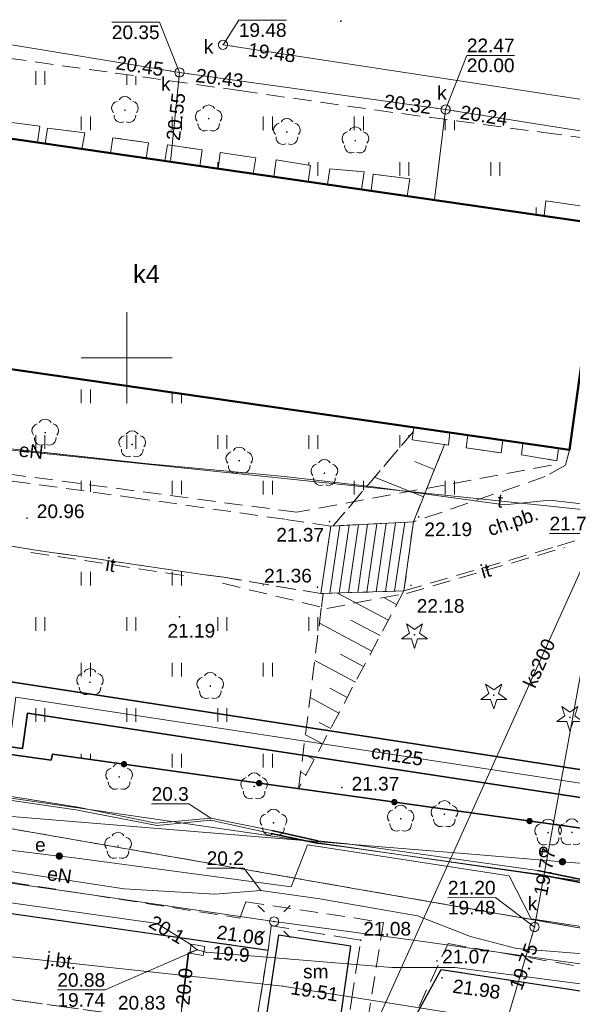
# Model space of a CAD drawing. Extents: x 7395144 to 7395446, y 6007497 to 6007827.
# Tile 14 of 62: x 7395344 to 7395374, y 6007564 to 6007619. Entities that reach past the tile are written whole.
import ezdxf
from ezdxf.enums import TextEntityAlignment as Align

# ---------------------------------------------------------------- set-up
doc = ezdxf.new("R2010")
doc.units = 0
doc.header["$PDSIZE"] = 0.75
for name, pattern in [('PRZER1-1', [2, 1, -1]), ('PRZER2-1', [3, 2, -1]), ('PRZER3-1', [4, 3, -1])]:
    doc.linetypes.add(name, pattern=pattern)
doc.layers.get('0').update_dxf_attribs({"linetype": 'CONTINUOUS', "lineweight": 13})
for name, color, linetype, lineweight in [('GESBZO', 7, 'CONTINUOUS', 50), ('GESBZO_O', 7, 'CONTINUOUS', 50), ('GESDZI', 7, 'CONTINUOUS', 18), ('GSLKOG', 7, 'CONTINUOUS', 35), ('GSLKRW', 7, 'CONTINUOUS', 25), ('GSLTZI', 7, 'PRZER2-1', 18), ('GSLTZI_O', 7, 'PRZER2-1', 18), ('GSPWPS', 7, 'CONTINUOUS', 13), ('GSPWPS_O', 7, 'CONTINUOUS', 13), ('GSSIIN', 7, 'CONTINUOUS', 18), ('GSSISM', 7, 'CONTINUOUS', 25), ('GSSISM_O', 7, 'CONTINUOUS', 25), ('GSSKOA', 7, 'PRZER3-1', 18), ('GSSKOA_O', 7, 'PRZER3-1', 18), ('GSSKOD', 7, 'PRZER2-1', 18), ('GSSKOD_O', 7, 'PRZER2-1', 18), ('GSSOTW', 7, 'PRZER3-1', 18), ('GSSSCK', 7, 'CONTINUOUS', 18), ('GSSUTR', 7, 'PRZER2-1', 18), ('GSSZSN', 7, 'PRZER2-1', 18), ('GULLOB', 7, 'CONTINUOUS', 35), ('GUPELA', 7, 'CONTINUOUS', 18), ('GUPIKP', 7, 'CONTINUOUS', 18), ('GUPPRZ', 7, 'CONTINUOUS', 18), ('GUPPRZ_O', 7, 'CONTINUOUS', 18)]:
    doc.layers.add(name, color=color, linetype=linetype, lineweight=lineweight)
for name, color, linetype, lineweight, true_color in [('GESUZY', 7, 'PRZER1-1', 18, 0x008000), ('GSPRDI', 7, 'CONTINUOUS', 18, 0x008000), ('GSPRDL', 7, 'CONTINUOUS', 18, 0x008000), ('GULCPR', 7, 'CONTINUOUS', 18, 0xd200d2), ('GULCPR_O', 7, 'CONTINUOUS', 18, 0xd200d2), ('GULEPR', 1, 'CONTINUOUS', 18, 0xff0000), ('GULEPR_O', 1, 'CONTINUOUS', 18, 0xff0000), ('GULGPR', 7, 'CONTINUOUS', 18, 0xbfbf00), ('GULKPR', 7, 'CONTINUOUS', 18, 0x803300), ('GULKPR_O', 7, 'CONTINUOUS', 18, 0x803300), ('GULTPR', 7, 'CONTINUOUS', 18, 0xff9100), ('GULTPR_O', 7, 'CONTINUOUS', 18, 0xff9100), ('GUPEUT', 1, 'CONTINUOUS', 18, 0xff0000), ('GUPEUT_O', 1, 'CONTINUOUS', 18, 0xff0000), ('GUPKSD', 7, 'CONTINUOUS', 18, 0x803300), ('GUPKSD_O', 7, 'CONTINUOUS', 18, 0x803300)]:
    doc.layers.add(name, color=color, linetype=linetype, lineweight=lineweight, true_color=true_color)
doc.styles.add('GEO-INFO', font='arial.ttf')
pattern_1 = [(90, (7390000, 6000000), (-2.5, 2.5), [0.75, -4.25]), (90, (7390000.5, 6000000), (-2.5, 2.5), [0.75, -4.25])]

# ---------------------------------------------------------------- blocks, each defined once
blk = doc.blocks.new('KOLO')
blk.add_hatch(color=0).paths.add_polyline_path([(-0.5, 0), (-0.482963, -0.12941), (-0.433013, -0.25), (-0.353553, -0.353553), (-0.25, -0.433013), (-0.12941, -0.482963), (0, -0.5), (0.12941, -0.482963), (0.25, -0.433013), (0.353553, -0.353553), (0.433013, -0.25), (0.482963, -0.12941), (0.5, 0), (0.482963, 0.12941), (0.433013, 0.25), (0.353553, 0.353553), (0.25, 0.433013), (0.12941, 0.482963), (0, 0.5), (-0.12941, 0.482963), (-0.25, 0.433013), (-0.353553, 0.353553), (-0.433013, 0.25), (-0.482963, 0.12941)])
blk = doc.blocks.new('SPDLP')
blk.add_hatch(color=0).paths.add_polyline_path([(0, -0.09), (0.027812, -0.085595), (0.052901, -0.072812), (0.072812, -0.052901), (0.085595, -0.027812), (0.09, 0), (0.085595, 0.027812), (0.072812, 0.052901), (0.052901, 0.072812), (0.027812, 0.085595), (0, 0.09), (-0.027812, 0.085595), (-0.052901, 0.072812), (-0.072812, 0.052901), (-0.085595, 0.027812), (-0.09, 0), (-0.085595, -0.027812), (-0.072812, -0.052901), (-0.052901, -0.072812), (-0.027812, -0.085595)])
at = {"color": 0}
for points in [[(-0.648554, 1.126667), (-0.481106, 1.325358), (-0.255912, 1.454989), (0, 1.5), (0.255912, 1.454989), (0.481106, 1.325358), (0.648554, 1.126667)], [(-1.271938, -0.268652), (-1.40916, -0.048001), (-1.462858, 0.20623), (-1.426585, 0.463525), (-1.304695, 0.693003), (-1.11182, 0.867117), (-0.871109, 0.964971)], [(0.871109, 0.964971), (1.11182, 0.867117), (1.304695, 0.693003), (1.426585, 0.463525), (1.462858, 0.20623), (1.40916, -0.048001), (1.271938, -0.268652)], [(-0.137547, -1.292703), (-0.389802, -1.355024), (-0.648184, -1.327532), (-0.881678, -1.213525), (-1.062258, -1.026689), (-1.168249, -0.78945), (-1.186929, -0.530282)], [(1.186929, -0.530282), (1.168249, -0.78945), (1.062258, -1.026689), (0.881678, -1.213525), (0.648184, -1.327532), (0.389802, -1.355024), (0.137547, -1.292703)]]:
    blk.add_lwpolyline(points, dxfattribs=at)
blk = doc.blocks.new('SPDIP')
blk.add_hatch(color=0).paths.add_polyline_path([(0, -0.09), (0.027812, -0.085595), (0.052901, -0.072812), (0.072812, -0.052901), (0.085595, -0.027812), (0.09, 0), (0.085595, 0.027812), (0.072812, 0.052901), (0.052901, 0.072812), (0.027812, 0.085595), (0, 0.09), (-0.027812, 0.085595), (-0.052901, 0.072812), (-0.072812, 0.052901), (-0.085595, 0.027812), (-0.09, 0), (-0.085595, -0.027812), (-0.072812, -0.052901), (-0.052901, -0.072812), (-0.027812, -0.085595)])
at = {"color": 0}
blk.add_lwpolyline([(0.544942, 0.177062), (1.426676, -0.463555), (0.336792, -0.463555), (0, -1.500096), (-0.336792, -0.463555), (-1.426676, -0.463555), (-0.544942, 0.177062), (-0.881734, 1.213603), (0, 0.572986), (0.881734, 1.213603)], close=True, dxfattribs=at)
blk = doc.blocks.new('SUEO')
blk.add_hatch(color=0).paths.add_polyline_path([(-0.002174, 0.089974), (0.023762, 0.086807), (0.042561, 0.0793), (0.060131, 0.066965), (0.076266, 0.047786), (0.086234, 0.025762), (0.089972, 0.002226), (0.088646, -0.015553), (0.081114, -0.038994), (0.066834, -0.060276), (0.049699, -0.075033), (0.027576, -0.085671), (0.004027, -0.08991), (-0.019639, -0.087831), (-0.040932, -0.080154), (-0.059082, -0.067892), (-0.073734, -0.051607), (-0.08374, -0.032979), (-0.089221, -0.011817), (-0.089063, 0.012951), (-0.082571, 0.035806), (-0.069528, 0.057148), (-0.048957, 0.075519), (-0.026898, 0.085887)])
at = {"color": 0}
for points in [[(-1.767767, 1.767767), (-1.06066, 1.06066)], [(1.767767, 1.767767), (1.06066, 1.06066)], [(-1.767767, -1.767767), (-1.06066, -1.06066)], [(1.767767, -1.767767), (1.06066, -1.06066)]]:
    blk.add_lwpolyline(points, dxfattribs=at)
blk = doc.blocks.new('POINT')
at = {"color": 0}
blk.add_point((0, 0), dxfattribs=at)
blk = doc.blocks.new('OKRAG_PELNY')
at = {"color": 0}
blk.add_lwpolyline([(0, 0.5), (0.12941, 0.482963), (0.25, 0.433013), (0.353553, 0.353553), (0.433013, 0.25), (0.482963, 0.12941), (0.5, 0), (0.482963, -0.12941), (0.433013, -0.25), (0.353553, -0.353553), (0.25, -0.433013), (0.12941, -0.482963), (0, -0.5), (-0.12941, -0.482963), (-0.25, -0.433013), (-0.353553, -0.353553), (-0.433013, -0.25), (-0.482963, -0.12941), (-0.5, 0), (-0.482963, 0.12941), (-0.433013, 0.25), (-0.353553, 0.353553), (-0.25, 0.433013), (-0.12941, 0.482963)], close=True, dxfattribs=at)
blk = doc.blocks.new('PROSTOKAT1_5-1_PELNY')
at = {"color": 0}
blk.add_lwpolyline([(0.75, -0.5), (-0.75, -0.5), (-0.75, 0.5), (0.75, 0.5)], close=True, dxfattribs=at)

msp = doc.modelspace()

# ---------------------------------------------------------------- hatches: boundary and pattern name
at = {"layer": 'GSSUTR', "linetype": 'Continuous', "lineweight": 18}
h = msp.add_hatch(dxfattribs=at)
h.set_pattern_fill('PTTU04', scale=0.5, style=0)
h.set_pattern_definition(pattern_1)
h.paths.add_polyline_path([(7395372.905, 6007612.377), (7395363.635, 6007613.613), (7395356.188, 6007614.68), (7395349.371, 6007615.638), (7395339.019, 6007617.082), (7395334.721, 6007614.12), (7395336.48, 6007613.95), (7395336.35, 6007613.087), (7395338.105, 6007612.834), (7395338.41, 6007612.79), (7395338.54, 6007613.62), (7395340.51, 6007613.32), (7395340.379, 6007612.505), (7395340.91, 6007612.428), (7395341.03, 6007613.32), (7395342.85, 6007612.96), (7395342.739, 6007612.164), (7395343.279, 6007612.086), (7395343.4, 6007612.96), (7395345.23, 6007612.72), (7395345.089, 6007611.824), (7395345.51, 6007611.763), (7395345.65, 6007612.61), (7395347.69, 6007612.36), (7395347.54, 6007611.47), (7395349.101, 6007611.244), (7395349.23, 6007612.09), (7395351.19, 6007611.81), (7395351.06, 6007610.961), (7395352.09, 6007610.812), (7395352.23, 6007611.7), (7395354.14, 6007611.42), (7395354.02, 6007610.533), (7395354.815, 6007610.418), (7395355.02, 6007610.389), (7395355.13, 6007611.27), (7395357.09, 6007610.98), (7395356.94, 6007610.111), (7395358.079, 6007609.946), (7395358.21, 6007610.87), (7395360.09, 6007610.57), (7395359.97, 6007609.673), (7395361.02, 6007609.521), (7395361.16, 6007610.38), (7395363.04, 6007610.21), (7395362.89, 6007609.251), (7395363.43, 6007609.173), (7395363.54, 6007610.08), (7395365.55, 6007609.84), (7395365.41, 6007608.887), (7395371.171, 6007608.054), (7395372.94, 6007607.798), (7395373.03, 6007608.63), (7395375.02, 6007608.33), (7395374.92, 6007607.512), (7395376.04, 6007607.35), (7395378.01, 6007607.1), (7395378.646, 6007611.601)], flags=0)
h = msp.add_hatch(dxfattribs=at)
h.set_pattern_fill('PTTU04', scale=0.5, style=0)
h.set_pattern_definition(pattern_1)
h.paths.add_polyline_path([(7395326.12, 6007601.91), (7395325.69, 6007598.96), (7395325.91, 6007598.928), (7395325.5, 6007595.73), (7395338.256, 6007593.981), (7395350.63, 6007592.28), (7395358.684, 6007591.132), (7395361.21, 6007590.76), (7395361.335, 6007590.766), (7395365.742, 6007595.938), (7395365.77, 6007596.178)], flags=0)
h = msp.add_hatch(dxfattribs=at)
h.set_pattern_fill('PTTU04', scale=0.5, style=0)
h.set_pattern_definition(pattern_1)
h.paths.add_polyline_path([(7395373.73, 6007595.027), (7395373.63, 6007594.35), (7395371.68, 6007594.67), (7395371.759, 6007595.312), (7395370.67, 6007595.469), (7395370.58, 6007594.78), (7395368.65, 6007595.05), (7395368.74, 6007595.748), (7395367.75, 6007595.891), (7395367.68, 6007595.21), (7395367.455, 6007595.243), (7395365.75, 6007590.99), (7395372.996, 6007593.477), (7395374.097, 6007594.108), (7395374.33, 6007594.94)], flags=0)
h = msp.add_hatch(dxfattribs=at)
h.set_pattern_fill('PTTU04', scale=0.5, style=0)
h.set_pattern_definition(pattern_1)
h.paths.add_polyline_path([(7395360.67, 6007587.05), (7395355.34, 6007587.946), (7395354.153, 6007588.108), (7395344.762, 6007589.478), (7395343.098, 6007589.741), (7395334.2, 6007591.12), (7395333.31, 6007583.09), (7395327.52, 6007583.83), (7395328.63, 6007591.61), (7395325.165, 6007592.048), (7395323.911, 6007581.427), (7395338.216, 6007579.437), (7395338.141, 6007578.984), (7395345.842, 6007577.903), (7395345.911, 6007578.231), (7395359.444, 6007576.335), (7395360.694, 6007586.311), (7395360.787, 6007587.054)], flags=0)

# ---------------------------------------------------------------- linework, layer by layer
at = {"color": 7, "linetype": 'Continuous', "lineweight": 13, "elevation": 100, "flags": 128}
for points in [[(7395350, 6007597.5), (7395350, 6007602.5)], [(7395347.5, 6007600), (7395352.5, 6007600)]]:
    msp.add_lwpolyline(points, dxfattribs=at)
at = {"layer": 'GESBZO', "color": 7, "linetype": 'Continuous', "lineweight": 50, "elevation": 10.18}
msp.add_lwpolyline([(7395328.03, 6007614.29), (7395376.04, 6007607.35), (7395374.33, 6007594.94), (7395326.12, 6007601.91)], close=True, dxfattribs=at)
at = {"layer": 'GESDZI', "color": 7, "linetype": 'Continuous', "lineweight": 18, "elevation": 10.22}
msp.add_lwpolyline([(7395208.88, 6007732.82), (7395228.84, 6007751.29), (7395254.04, 6007769.81), (7395303.63, 6007764.04), (7395313.94, 6007762.83), (7395315.59, 6007761.16), (7395354.5, 6007757.04), (7395348.25, 6007694.55), (7395349.93, 6007694.27), (7395348.19, 6007686.54), (7395384.8, 6007680.52), (7395392.56, 6007656.98), (7395381.64, 6007573.08), (7395380.93, 6007567.64), (7395298.02, 6007582.09), (7395291.04, 6007582.64), (7395274.2, 6007590.33), (7395241.23, 6007663.62), (7395237.48, 6007672.95)], close=True, dxfattribs=at)
msp.add_lwpolyline([(7395241.23, 6007663.62), (7395274.2, 6007590.33), (7395291.04, 6007582.64), (7395289.97, 6007573.49), (7395296.34, 6007571.8), (7395298.02, 6007582.09), (7395380.93, 6007567.64), (7395381.64, 6007573.08)], dxfattribs=at)
at = {"layer": 'GESUZY', "color": 96, "linetype": 'PRZER1-1', "lineweight": 18, "ltscale": 0.5, "true_color": 0x008000, "elevation": 10.08}
msp.add_lwpolyline([(7395208.88, 6007732.82), (7395228.84, 6007751.29), (7395254.04, 6007769.81), (7395303.63, 6007764.04), (7395313.94, 6007762.83), (7395315.59, 6007761.16), (7395354.5, 6007757.04), (7395348.25, 6007694.55), (7395349.93, 6007694.27), (7395348.19, 6007686.54), (7395384.8, 6007680.52), (7395392.56, 6007656.98), (7395381.64, 6007573.08), (7395380.93, 6007567.64), (7395298.02, 6007582.09), (7395291.04, 6007582.64), (7395274.2, 6007590.33), (7395241.23, 6007663.62), (7395237.48, 6007672.95)], close=True, dxfattribs=at)
msp.add_lwpolyline([(7395241.23, 6007663.62), (7395274.2, 6007590.33), (7395291.04, 6007582.64), (7395289.97, 6007573.49), (7395296.34, 6007571.8), (7395298.02, 6007582.09), (7395380.93, 6007567.64), (7395381.64, 6007573.08), (7395398.1, 6007570.68), (7395395.28, 6007558.12), (7395422.21, 6007554.23), (7395424.71, 6007558.34), (7395431.27, 6007557.43), (7395436.76, 6007556.67), (7395440.162, 6007556.204)], dxfattribs=at)
at = {"layer": 'GSLKOG', "color": 7, "linetype": 'Continuous', "lineweight": 35, "elevation": 10.18}
msp.add_lwpolyline([(7395399.14, 6007641.01), (7395407.639, 6007620.84), (7395406.176, 6007614.949), (7395404.139, 6007602.593), (7395401.82, 6007588.619), (7395400.315, 6007579.317), (7395398.858, 6007570.822), (7395391.58, 6007571.899), (7395393.159, 6007580.598), (7395386.51, 6007581.59), (7395385.013, 6007572.784), (7395371.918, 6007574.588), (7395345.911, 6007578.231), (7395345.842, 6007577.903), (7395338.141, 6007578.984), (7395338.216, 6007579.437)], dxfattribs=at)
at = {"layer": 'GSLKRW', "color": 7, "linetype": 'Continuous', "lineweight": 25, "elevation": 10.18}
for points in [[(7395296.76, 6007577), (7395313.09, 6007574.79), (7395319.04, 6007573.61), (7395335.05, 6007570.71), (7395357.76, 6007567.47)], [(7395357.02, 6007562.9), (7395361.97, 6007562.23), (7395364.795, 6007561.904), (7395367.267, 6007566.406), (7395384.222, 6007563.803)]]:
    msp.add_lwpolyline(points, dxfattribs=at)
at = {"layer": 'GSLTZI', "color": 7, "linetype": 'PRZER2-1', "lineweight": 18, "ltscale": 0.5, "elevation": 10.1}
for points in [[(7395373.34, 6007594.1), (7395359.33, 6007591.52), (7395326.7, 6007595.84)], [(7395355.263, 6007587.617), (7395360.99, 6007586.24), (7395365.369, 6007587.06), (7395374.06, 6007589.58)], [(7395344.72, 6007589.31), (7395353.5, 6007587.99)], [(7395323.485, 6007579.027), (7395322.88, 6007574.43), (7395356.21, 6007569.23), (7395356.54, 6007570.13), (7395364.1, 6007568.99), (7395363.23, 6007563.56)], [(7395365.43, 6007563.01), (7395367.65, 6007567.83), (7395383.37, 6007565.09), (7395384.65, 6007572.36)]]:
    msp.add_lwpolyline(points, dxfattribs=at)
at = {"layer": 'GSSIIN', "color": 7, "linetype": 'Continuous', "lineweight": 18, "elevation": 10.18}
for points in [[(7395343.279, 6007612.086), (7395343.4, 6007612.96), (7395345.23, 6007612.72), (7395345.089, 6007611.824)], [(7395345.51, 6007611.763), (7395345.65, 6007612.61), (7395347.69, 6007612.36), (7395347.54, 6007611.47)], [(7395349.101, 6007611.244), (7395349.23, 6007612.09), (7395351.19, 6007611.81), (7395351.06, 6007610.961)], [(7395352.09, 6007610.812), (7395352.23, 6007611.7), (7395354.14, 6007611.42), (7395354.02, 6007610.533)], [(7395355.02, 6007610.389), (7395355.13, 6007611.27), (7395357.09, 6007610.98), (7395356.94, 6007610.111)], [(7395358.079, 6007609.946), (7395358.21, 6007610.87), (7395360.09, 6007610.57), (7395359.97, 6007609.673)], [(7395361.02, 6007609.521), (7395361.16, 6007610.38), (7395363.04, 6007610.21), (7395362.89, 6007609.251)], [(7395363.43, 6007609.173), (7395363.54, 6007610.08), (7395365.55, 6007609.84), (7395365.41, 6007608.887)], [(7395372.94, 6007607.798), (7395373.03, 6007608.63), (7395375.02, 6007608.33), (7395374.92, 6007607.512)], [(7395365.69, 6007595.5), (7395365.77, 6007596.178), (7395367.75, 6007595.891), (7395367.68, 6007595.21)], [(7395368.74, 6007595.748), (7395370.67, 6007595.469), (7395370.58, 6007594.78), (7395368.65, 6007595.05)], [(7395371.759, 6007595.312), (7395373.73, 6007595.027), (7395373.63, 6007594.35), (7395371.68, 6007594.67)]]:
    msp.add_lwpolyline(points, close=True, dxfattribs=at)
at = {"layer": 'GSSISM', "color": 7, "linetype": 'Continuous', "lineweight": 25, "elevation": 10.18}
msp.add_lwpolyline([(7395357.69, 6007564.05), (7395361.71, 6007563.45), (7395362.31, 6007567.68), (7395358.34, 6007568.29)], close=True, dxfattribs=at)
at = {"layer": 'GSSKOA', "color": 7, "linetype": 'PRZER3-1', "lineweight": 18, "ltscale": 0.5, "elevation": 10.18}
msp.add_lwpolyline([(7395335.96, 6007565.83), (7395357.02, 6007562.9), (7395357.76, 6007567.47), (7395335.05, 6007570.71)], close=True, dxfattribs=at)
msp.add_lwpolyline([(7395384.222, 6007563.803), (7395367.267, 6007566.406), (7395364.795, 6007561.904), (7395361.97, 6007562.23), (7395357.02, 6007562.9), (7395335.96, 6007565.83), (7395311.39, 6007569.29)], dxfattribs=at)
at = {"layer": 'GSSKOD', "color": 7, "linetype": 'PRZER2-1', "lineweight": 18, "ltscale": 0.5, "elevation": 10.18}
msp.add_lwpolyline([(7395330.169, 6007629.08), (7395328.351, 6007616.51), (7395330.15, 6007616.24), (7395331.78, 6007615.99), (7395331.47, 6007613.95), (7395329.84, 6007614.2), (7395328.056, 6007614.471), (7395328.03, 6007614.29), (7395334.369, 6007613.374), (7395334.51, 6007614.14), (7395334.721, 6007614.12), (7395339.019, 6007617.082), (7395349.371, 6007615.638), (7395356.188, 6007614.68), (7395363.635, 6007613.613), (7395372.905, 6007612.377), (7395378.646, 6007611.601), (7395378.995, 6007614.074), (7395380.035, 6007614.505), (7395381.109, 6007615.111), (7395382.375, 6007616.226), (7395385.493, 6007619.828)], dxfattribs=at)
for points in [[(7395375.283, 6007601.86), (7395374.33, 6007594.94), (7395374.097, 6007594.108), (7395372.996, 6007593.477), (7395365.75, 6007590.99), (7395365.23, 6007587.2), (7395373.663, 6007589.654), (7395378.213, 6007591.1), (7395381.617, 6007594.461), (7395384.512, 6007597.314), (7395387.532, 6007600.234), (7395377.317, 6007601.587)], [(7395325.165, 6007592.048), (7395328.63, 6007591.61), (7395328.64, 6007591.75), (7395334.2, 6007591.12), (7395343.098, 6007589.741), (7395344.762, 6007589.478), (7395354.153, 6007588.108), (7395355.34, 6007587.946), (7395360.67, 6007587.05), (7395361.21, 6007590.76), (7395358.684, 6007591.132), (7395350.63, 6007592.28), (7395338.256, 6007593.981), (7395325.5, 6007595.73)]]:
    msp.add_lwpolyline(points, close=True, dxfattribs=at)
at = {"layer": 'GSSOTW', "color": 7, "linetype": 'PRZER3-1', "lineweight": 18, "ltscale": 0.5, "elevation": 10.18}
msp.add_lwpolyline([(7395357.02, 6007562.9), (7395361.97, 6007562.23), (7395362.85, 6007568.01), (7395357.93, 6007568.81), (7395357.76, 6007567.47)], close=True, dxfattribs=at)
at = {"layer": 'GSSSCK', "color": 7, "linetype": 'Continuous', "lineweight": 18, "elevation": 10.18}
msp.add_lwpolyline([(7395361.21, 6007590.76), (7395365.75, 6007590.99), (7395365.23, 6007587.2), (7395360.67, 6007587.05)], close=True, dxfattribs=at)
at = {"layer": 'GSSSCK', "color": 7, "linetype": 'Continuous', "lineweight": 18, "elevation": 10.18, "flags": 128}
for points in [[(7395365.27, 6007590.966), (7395364.719, 6007587.183)], [(7395361.706, 6007590.785), (7395361.165, 6007587.066)], [(7395362.215, 6007590.811), (7395361.673, 6007587.083)], [(7395362.724, 6007590.837), (7395362.181, 6007587.1)], [(7395363.233, 6007590.863), (7395362.688, 6007587.116)], [(7395363.742, 6007590.888), (7395363.196, 6007587.133)], [(7395364.252, 6007590.914), (7395363.704, 6007587.15)], [(7395364.761, 6007590.94), (7395364.211, 6007587.166)]]:
    msp.add_lwpolyline(points, dxfattribs=at)
at = {"layer": 'GSSUTR', "color": 7, "linetype": 'PRZER2-1', "lineweight": 18, "ltscale": 0.5, "elevation": 10.1}
for points in [[(7395339.019, 6007617.082), (7395349.371, 6007615.638), (7395356.188, 6007614.68), (7395363.635, 6007613.613), (7395372.905, 6007612.377), (7395378.646, 6007611.601)], [(7395375.02, 6007608.33), (7395373.03, 6007608.63), (7395372.94, 6007607.798), (7395371.171, 6007608.054), (7395365.41, 6007608.887), (7395365.55, 6007609.84), (7395363.54, 6007610.08), (7395363.43, 6007609.173), (7395362.89, 6007609.251), (7395363.04, 6007610.21), (7395361.16, 6007610.38), (7395361.02, 6007609.521), (7395359.97, 6007609.673), (7395360.09, 6007610.57), (7395358.21, 6007610.87), (7395358.079, 6007609.946), (7395356.94, 6007610.111), (7395357.09, 6007610.98), (7395355.13, 6007611.27), (7395355.02, 6007610.389), (7395354.815, 6007610.418), (7395354.02, 6007610.533), (7395354.14, 6007611.42), (7395352.23, 6007611.7), (7395352.09, 6007610.812), (7395351.06, 6007610.961), (7395351.19, 6007611.81), (7395349.23, 6007612.09), (7395349.101, 6007611.244), (7395347.54, 6007611.47), (7395347.69, 6007612.36), (7395345.65, 6007612.61), (7395345.51, 6007611.763), (7395345.089, 6007611.824), (7395345.23, 6007612.72), (7395343.4, 6007612.96)]]:
    msp.add_lwpolyline(points, dxfattribs=at)
for points in [[(7395326.12, 6007601.91), (7395365.77, 6007596.178), (7395365.742, 6007595.938), (7395361.335, 6007590.766), (7395361.21, 6007590.76), (7395358.684, 6007591.132), (7395350.63, 6007592.28), (7395338.256, 6007593.981), (7395325.5, 6007595.73), (7395325.91, 6007598.928), (7395325.69, 6007598.96)], [(7395371.759, 6007595.312), (7395371.68, 6007594.67), (7395373.63, 6007594.35), (7395373.73, 6007595.027), (7395374.33, 6007594.94), (7395374.097, 6007594.108), (7395372.996, 6007593.477), (7395365.75, 6007590.99), (7395367.455, 6007595.243), (7395367.68, 6007595.21), (7395367.75, 6007595.891), (7395368.74, 6007595.748), (7395368.65, 6007595.05), (7395370.58, 6007594.78), (7395370.67, 6007595.469)], [(7395325.165, 6007592.048), (7395323.911, 6007581.427), (7395338.216, 6007579.437), (7395338.141, 6007578.984), (7395345.842, 6007577.903), (7395345.911, 6007578.231), (7395359.444, 6007576.335), (7395360.694, 6007586.311), (7395360.787, 6007587.054), (7395360.67, 6007587.05), (7395355.34, 6007587.946), (7395354.153, 6007588.108), (7395344.762, 6007589.478), (7395343.098, 6007589.741), (7395334.2, 6007591.12), (7395333.31, 6007583.09), (7395327.52, 6007583.83), (7395328.63, 6007591.61)]]:
    msp.add_lwpolyline(points, close=True, dxfattribs=at)
at = {"layer": 'GSSZSN', "color": 7, "linetype": 'PRZER2-1', "lineweight": 18, "ltscale": 0.5, "elevation": 10.06}
for points in [[(7395361.335, 6007590.766), (7395365.742, 6007595.938), (7395365.69, 6007595.5), (7395367.455, 6007595.243)], [(7395367.455, 6007595.243), (7395365.75, 6007590.99)], [(7395365.75, 6007590.99), (7395361.335, 6007590.766)], [(7395359.444, 6007576.335), (7395360.694, 6007586.311), (7395360.787, 6007587.054), (7395365.23, 6007587.2)], [(7395365.23, 6007587.2), (7395359.444, 6007576.335)]]:
    msp.add_lwpolyline(points, dxfattribs=at)
at = {"layer": 'GSSZSN', "color": 7, "linetype": 'Continuous', "lineweight": 18, "elevation": 10.06, "flags": 128}
for points in [[(7395366.902, 6007593.864), (7395365.811, 6007594.302)], [(7395363.617, 6007593.445), (7395366.303, 6007592.369)], [(7395361.583, 6007587.08), (7395364.374, 6007585.594)], [(7395364.827, 6007586.444), (7395364.17, 6007586.794)], [(7395363.922, 6007584.743), (7395362.317, 6007585.598)], [(7395360.583, 6007585.43), (7395363.469, 6007583.893)], [(7395360.327, 6007583.384), (7395362.563, 6007582.193)], [(7395363.016, 6007583.043), (7395361.736, 6007583.725)], [(7395362.11, 6007581.343), (7395361.155, 6007581.852)], [(7395360.07, 6007581.338), (7395361.658, 6007580.492)], [(7395361.205, 6007579.642), (7395360.574, 6007579.978)], [(7395359.814, 6007579.292), (7395360.752, 6007578.792)], [(7395360.299, 6007577.942), (7395359.993, 6007578.105)], [(7395359.558, 6007577.245), (7395359.846, 6007577.092)]]:
    msp.add_lwpolyline(points, dxfattribs=at)
at = {"layer": 'GULCPR', "color": 212, "linetype": 'Continuous', "lineweight": 18, "true_color": 0xd200d2, "elevation": 10.14}
msp.add_lwpolyline([(7395327.166, 6007601.759), (7395325.771, 6007584.049), (7395340.01, 6007581.881), (7395339.776, 6007579.985), (7395343.643, 6007579.463), (7395343.902, 6007581.371), (7395364.844, 6007578.173), (7395395.67, 6007573.469), (7395394.672, 6007565.348), (7395404.609, 6007564.041)], dxfattribs=at)
at = {"layer": 'GULEPR', "color": 1, "linetype": 'Continuous', "lineweight": 18, "true_color": 0xff0000, "elevation": 10.14}
for points in [[(7395393.481, 6007625.876), (7395394.731, 6007613.064), (7395395.042, 6007609.881), (7395395.406, 6007601.777), (7395395.08, 6007598.831), (7395393.561, 6007598.005), (7395386.002, 6007593.273), (7395381.684, 6007590.772), (7395379.674, 6007589.243), (7395379.369, 6007587.377), (7395379.122, 6007577.865), (7395378.448, 6007573.015), (7395378.066, 6007570.693), (7395376.415, 6007570.896), (7395372.471, 6007571.65), (7395362.077, 6007573.128), (7395360.526, 6007573.325), (7395357.933, 6007573.882), (7395354.608, 6007574.601), (7395351.677, 6007574.315), (7395347.207, 6007575.169), (7395339.537, 6007576.283), (7395323.679, 6007578.91), (7395310.053, 6007579.739)], [(7395316.93, 6007577.021), (7395324.958, 6007576.336), (7395326.379, 6007576.212), (7395328.968, 6007575.988), (7395331.873, 6007575.732), (7395340.54, 6007575.067), (7395349.254, 6007574.347), (7395358.375, 6007573.607), (7395369.395, 6007572.695), (7395373.938, 6007572.321), (7395377.68, 6007572.023), (7395378.968, 6007580.918), (7395379.181, 6007582.457), (7395379.537, 6007585.032), (7395380.17, 6007589.615), (7395381.254, 6007597.478), (7395381.581, 6007597.919), (7395383.372, 6007605.669), (7395385.239, 6007613.95), (7395385.38, 6007616.099), (7395385.554, 6007619.142)], [(7395316.93, 6007577.021), (7395324.958, 6007576.336), (7395331.873, 6007575.732), (7395340.54, 6007575.067), (7395349.254, 6007574.347), (7395358.375, 6007573.607), (7395369.395, 6007572.695), (7395373.938, 6007572.321), (7395377.68, 6007572.023), (7395379.537, 6007585.032), (7395380.17, 6007589.615), (7395381.254, 6007597.478), (7395381.581, 6007597.919), (7395383.372, 6007605.669), (7395385.239, 6007613.95), (7395385.38, 6007616.099), (7395385.554, 6007619.142)], [(7395412.827, 6007588.069), (7395405.385, 6007588.7), (7395400.168, 6007589.166), (7395391.592, 6007590.108), (7395381.423, 6007591.257), (7395373.227, 6007592.18), (7395370.746, 6007591.923), (7395363.547, 6007592.923), (7395358.666, 6007593.475), (7395351.018, 6007594.191), (7395343.277, 6007595.04), (7395335.872, 6007595.999), (7395325.69, 6007598.96)], [(7395412.827, 6007588.069), (7395405.385, 6007588.7), (7395400.168, 6007589.166), (7395391.592, 6007590.108), (7395381.423, 6007591.257), (7395373.227, 6007592.18), (7395370.746, 6007591.923), (7395363.547, 6007592.923), (7395358.666, 6007593.475), (7395351.018, 6007594.191), (7395346.037, 6007594.738), (7395343.452, 6007595.02), (7395343.277, 6007595.04), (7395335.872, 6007595.999), (7395325.69, 6007598.96)], [(7395407.543, 6007581.396), (7395398.112, 6007584.713), (7395392.394, 6007586.834), (7395391.032, 6007577.51), (7395390.21, 6007571.289), (7395389.477, 6007566.362), (7395382.467, 6007567.581), (7395381.402, 6007567.785), (7395372.22, 6007569.192), (7395371.016, 6007571.543), (7395359.934, 6007573.248), (7395359.029, 6007570.952), (7395346.976, 6007572.552), (7395346.293, 6007572.634), (7395337.595, 6007573.688), (7395329.394, 6007574.63), (7395319.541, 6007575.845), (7395312.511, 6007576.684)], [(7395407.543, 6007581.396), (7395398.112, 6007584.713), (7395397.888, 6007584.796), (7395395.451, 6007585.699), (7395392.394, 6007586.834), (7395391.032, 6007577.51), (7395390.21, 6007571.289), (7395389.477, 6007566.362), (7395382.467, 6007567.581), (7395381.402, 6007567.785), (7395372.22, 6007569.192), (7395371.016, 6007571.543), (7395359.934, 6007573.248), (7395359.029, 6007570.952), (7395346.976, 6007572.552), (7395346.293, 6007572.634), (7395337.595, 6007573.688), (7395331.976, 6007574.334), (7395329.394, 6007574.63), (7395327.731, 6007574.821), (7395319.541, 6007575.845), (7395312.511, 6007576.684)], [(7395378.95, 6007566.95), (7395371.42, 6007567.55), (7395368.88, 6007568.22), (7395365.97, 6007569.35), (7395360.6, 6007570.28), (7395357.37, 6007570.74), (7395354.84, 6007570.54), (7395349.86, 6007570.83), (7395342.52, 6007571.96), (7395331.85, 6007573.89), (7395325.52, 6007574.92), (7395323.5, 6007575.1), (7395321.25, 6007574.68), (7395319.37, 6007574.59), (7395309.67, 6007576.69)], [(7395382.75, 6007565.632), (7395373.983, 6007566.837), (7395366.408, 6007567.932), (7395358.094, 6007569.038), (7395351.982, 6007569.933), (7395341.982, 6007571.379), (7395337.111, 6007572.045), (7395333.842, 6007572.49), (7395332.229, 6007572.711), (7395323.794, 6007573.926), (7395322.633, 6007574.111), (7395322.093, 6007574.495), (7395319.874, 6007574.887), (7395311.726, 6007576.24)]]:
    msp.add_lwpolyline(points, dxfattribs=at)
at = {"layer": 'GULGPR', "color": 52, "linetype": 'Continuous', "lineweight": 18, "true_color": 0xbfbf00, "elevation": 10.14}
msp.add_lwpolyline([(7395274.804, 6007575.141), (7395284.614, 6007573.728), (7395299.335, 6007571.445), (7395305.938, 6007570.815), (7395335.362, 6007567.989), (7395358.559, 6007565.492), (7395367.244, 6007564.122), (7395385.889, 6007561.088)], dxfattribs=at)
at = {"layer": 'GULKPR', "color": 36, "linetype": 'Continuous', "lineweight": 18, "true_color": 0x803300, "elevation": 10.14}
for points in [[(7395367.7, 6007552.777), (7395372.404, 6007568.737), (7395380.215, 6007611.623), (7395367.521, 6007613.64), (7395352.896, 6007615.675), (7395338.562, 6007618.03)], [(7395385.827, 6007612.545), (7395355.288, 6007617.194)], [(7395352.896, 6007615.675), (7395352.399, 6007610.767)], [(7395367.521, 6007613.64), (7395366.904, 6007608.671)], [(7395361.137, 6007557.761), (7395384.155, 6007608.713)]]:
    msp.add_lwpolyline(points, dxfattribs=at)
at = {"layer": 'GULLOB', "color": 7, "linetype": 'Continuous', "lineweight": 35, "elevation": 10.12}
for points in [[(7395326.375, 6007601.873), (7395324.897, 6007583.341), (7395339.239, 6007581.207), (7395339.016, 6007579.259), (7395344.271, 6007578.541), (7395344.546, 6007580.486), (7395364.591, 6007577.435), (7395387.414, 6007573.941), (7395394.786, 6007572.812), (7395393.799, 6007564.666), (7395404.483, 6007563.297)], [(7395404.734, 6007564.785), (7395395.545, 6007566.031), (7395396.554, 6007574.125), (7395380.318, 6007576.556), (7395365.097, 6007578.911), (7395343.259, 6007582.255), (7395343.014, 6007580.385), (7395340.538, 6007580.711), (7395340.781, 6007582.556), (7395326.645, 6007584.756), (7395327.958, 6007601.644)], [(7395360.526, 6007573.325), (7395357.933, 6007573.882)], [(7395360.504, 6007573.477), (7395357.962, 6007574.041)], [(7395376.415, 6007570.896), (7395372.471, 6007571.65)], [(7395376.414, 6007571.056), (7395372.562, 6007571.845)], [(7395353.385, 6007567.319), (7395353.017, 6007564.333)]]:
    msp.add_lwpolyline(points, dxfattribs=at)
at = {"layer": 'GULTPR', "color": 30, "linetype": 'Continuous', "lineweight": 18, "true_color": 0xff9100, "elevation": 10.14}
for points in [[(7395256.59, 6007635.36), (7395278, 6007588.51), (7395280.71, 6007586.15), (7395281.12, 6007585.61), (7395281.83, 6007585.6), (7395310.55, 6007581.35), (7395337.1, 6007576.76), (7395375.26, 6007571.22), (7395379.7, 6007571.42), (7395380.34, 6007571.66)], [(7395310.076, 6007579.958), (7395323.721, 6007579.118), (7395347.306, 6007575.313), (7395351.614, 6007574.439), (7395354.614, 6007574.711), (7395357.962, 6007574.041), (7395360.504, 6007573.477), (7395362.137, 6007573.304), (7395372.562, 6007571.845), (7395376.414, 6007571.056), (7395377.955, 6007570.849), (7395378.249, 6007573.036), (7395378.942, 6007577.865), (7395379.248, 6007587.374), (7395379.424, 6007589.417), (7395381.563, 6007590.939), (7395385.875, 6007593.511), (7395393.41, 6007598.174), (7395394.929, 6007598.99), (7395395.264, 6007601.745), (7395394.9, 6007609.839), (7395394.55, 6007613.044), (7395393.317, 6007625.815)], [(7395311.597, 6007602.859), (7395311.008, 6007598.473), (7395324.145, 6007596.97), (7395404.049, 6007588.655), (7395421.001, 6007585.758), (7395421.451, 6007585.463)], [(7395329.37, 6007572.668), (7395329.856, 6007572.536), (7395332.753, 6007571.607), (7395351.673, 6007568.927), (7395353.425, 6007567.838), (7395353.874, 6007567.491)], [(7395353.874, 6007567.491), (7395353.385, 6007567.319), (7395353.017, 6007564.333), (7395350.795, 6007545.557), (7395348.889, 6007538.934), (7395346.724, 6007529.73), (7395346.356, 6007529.556)], [(7395380.152, 6007564.179), (7395379.63, 6007564.066), (7395376.328, 6007565.442), (7395368.024, 6007566.512), (7395364.558, 6007566.507), (7395354.358, 6007567.351), (7395353.874, 6007567.491)]]:
    msp.add_lwpolyline(points, dxfattribs=at)
at = {"layer": 'GUPPRZ_O', "color": 36, "linetype": 'Continuous', "lineweight": 9, "true_color": 0x803300, "elevation": 10.8, "flags": 128}
for points in [[(7395358.777, 6007618.551), (7395356.156, 6007618.549), (7395355.288, 6007617.194)], [(7395356.156, 6007618.549), (7395358.777, 6007618.551)], [(7395349.18, 6007618.43), (7395351.801, 6007618.432), (7395352.896, 6007615.675)], [(7395349.18, 6007618.43), (7395351.801, 6007618.432)], [(7395371.307, 6007616.614), (7395368.686, 6007616.614), (7395367.521, 6007613.64)], [(7395368.686, 6007616.614), (7395371.307, 6007616.614)], [(7395367.643, 6007570.349), (7395370.264, 6007570.351), (7395372.404, 6007568.737)], [(7395367.643, 6007570.349), (7395370.264, 6007570.351)]]:
    msp.add_lwpolyline(points, dxfattribs=at)
at = {"layer": 'GUPPRZ_O', "color": 30, "linetype": 'Continuous', "lineweight": 9, "true_color": 0xff9100, "elevation": 10.8, "flags": 128}
for points in [[(7395373.229, 6007590.345), (7395375.267, 6007590.347), (7395379.424, 6007589.417)], [(7395351.366, 6007575.502), (7395353.405, 6007575.504), (7395354.614, 6007574.711)], [(7395346.189, 6007565.28), (7395348.81, 6007565.282), (7395353.874, 6007567.491)], [(7395346.189, 6007565.28), (7395348.81, 6007565.282)]]:
    msp.add_lwpolyline(points, dxfattribs=at)
at = {"layer": 'GUPPRZ_O', "color": 1, "linetype": 'Continuous', "lineweight": 9, "true_color": 0xff0000, "elevation": 10.8, "flags": 128}
msp.add_lwpolyline([(7395354.393, 6007571.975), (7395356.431, 6007571.977), (7395357.37, 6007570.74)], dxfattribs=at)

# ---------------------------------------------------------------- block references
at = {"layer": 'GSLKOG', "color": 7, "lineweight": 35, "xscale": 0.35, "yscale": 0.35}
for p in [(7395349.847, 6007577.68, 10.18), (7395357.275, 6007576.639, 10.18), (7395364.702, 6007575.599, 10.18), (7395372.13, 6007574.559, 10.18)]:
    msp.add_blockref('KOLO', p, dxfattribs=at)
at = {"layer": 'GSPRDI', "color": 96, "lineweight": 18, "true_color": 0x008000, "xscale": 0.5, "yscale": 0.5}
for p in [(7395365.81, 6007584.79, 10.12), (7395370.16, 6007581.47, 10.12), (7395374.35, 6007580.25, 10.12)]:
    msp.add_blockref('SPDIP', p, dxfattribs=at)
at = {"layer": 'GSPRDL', "color": 96, "lineweight": 18, "true_color": 0x008000, "xscale": 0.5, "yscale": 0.5}
for p in [(7395349.9, 6007613.6, 10.12), (7395354.5, 6007613.14, 10.12), (7395358.8, 6007612.4, 10.12), (7395362.56, 6007611.93, 10.12), (7395345.52, 6007595.89, 10.12), (7395350.3, 6007595.24, 10.12), (7395356.18, 6007594.35, 10.12), (7395360.86, 6007593.67, 10.12), (7395347.98, 6007582.18, 10.12), (7395354.59, 6007581.97, 10.12), (7395349.58, 6007576.98, 10.12), (7395357, 6007576.46, 10.12), (7395365.05, 6007574.68, 10.12), (7395367.45, 6007574.93, 10.12), (7395358.06, 6007574.46, 10.12), (7395373.15, 6007573.92, 10.12), (7395374.46, 6007573.93, 10.12), (7395349.52, 6007573.19, 10.12)]:
    msp.add_blockref('SPDLP', p, dxfattribs=at)
at = {"layer": 'GSPWPS', "color": 7, "lineweight": 13, "xscale": 0.09, "yscale": 0.09}
for p in [(7395361.76, 6007618.49, 10.08), (7395344.516, 6007591.197, 10.08), (7395361.144, 6007591.006, 10.08), (7395366.04, 6007591.264, 10.08), (7395360.475, 6007587.404, 10.08), (7395365.616, 6007587.497, 10.08), (7395352.894, 6007585.776, 10.08), (7395361.821, 6007576.397, 10.08), (7395362.85, 6007568.01, 10.08), (7395357.76, 6007567.47, 10.08), (7395367.042, 6007566.877, 10.08), (7395367.324, 6007565.948, 10.08)]:
    msp.add_blockref('KOLO', p, dxfattribs=at)
at = {"layer": 'GUPELA', "color": 7, "lineweight": 18, "xscale": 0.5, "yscale": 0.5}
for name, p in [('SUEO', (7395358.094, 6007569.038, 10.15)), ('OKRAG_PELNY', (7395358.094, 6007569.038, 10.16))]:
    msp.add_blockref(name, p, dxfattribs=at)
at = {"layer": 'GUPEUT', "color": 1, "lineweight": 18, "true_color": 0xff0000, "xscale": 0.4, "yscale": 0.4}
for p in [(7395346.293, 6007572.634, 10.16), (7395373.938, 6007572.321, 10.16)]:
    msp.add_blockref('KOLO', p, dxfattribs=at)
at = {"layer": 'GUPIKP', "color": 30, "lineweight": 18, "true_color": 0xff9100, "xscale": 0.5, "yscale": 0.5, "rotation": 350.3053430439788}
msp.add_blockref('PROSTOKAT1_5-1_PELNY', (7395353.874, 6007567.491, 10.16), dxfattribs=at)
at = {"layer": 'GUPKSD', "color": 36, "lineweight": 18, "true_color": 0x803300, "xscale": 0.5, "yscale": 0.5}
for p in [(7395355.288, 6007617.194, 10.16), (7395352.896, 6007615.675, 10.16), (7395367.521, 6007613.64, 10.16), (7395372.404, 6007568.737, 10.16)]:
    msp.add_blockref('OKRAG_PELNY', p, dxfattribs=at)
at = {"layer": 'GUPPRZ', "color": 36, "lineweight": 18, "true_color": 0x803300}
for p in [(7395355.288, 6007617.194, 10.16), (7395355.782, 6007617.119, 10.16), (7395352.403, 6007615.756, 10.16), (7395352.896, 6007615.675, 10.16), (7395353.391, 6007615.606, 10.16), (7395352.846, 6007615.177, 10.16), (7395367.026, 6007613.709, 10.16), (7395367.521, 6007613.64, 10.16), (7395368.015, 6007613.561, 10.16), (7395372.494, 6007569.228, 10.16), (7395372.263, 6007568.257, 10.16), (7395372.404, 6007568.737, 10.16)]:
    msp.add_blockref('POINT', p, dxfattribs=at)
at = {"layer": 'GUPPRZ', "color": 1, "lineweight": 18, "true_color": 0xff0000}
for p in [(7395354.608, 6007574.601, 10.16), (7395357.37, 6007570.74, 10.16)]:
    msp.add_blockref('POINT', p, dxfattribs=at)
at = {"layer": 'GUPPRZ', "color": 30, "lineweight": 18, "true_color": 0xff9100}
for p in [(7395354.614, 6007574.711, 10.16), (7395353.425, 6007567.838, 10.16), (7395353.385, 6007567.319, 10.16), (7395353.874, 6007567.491, 10.16), (7395354.358, 6007567.351, 10.16)]:
    msp.add_blockref('POINT', p, dxfattribs=at)
at = {"layer": 'GUPPRZ', "color": 52, "lineweight": 18, "true_color": 0xbfbf00}
msp.add_blockref('POINT', (7395358.559, 6007565.492, 10.16), dxfattribs=at)

# ---------------------------------------------------------------- texts
at = {"layer": 'GESBZO_O', "color": 7, "linetype": 'Continuous', "lineweight": 0, "style": 'GEO-INFO'}
msp.add_text('k4', height=1, dxfattribs=at).set_placement((7395351.08, 6007604.63, 10.8), align=Align.MIDDLE)
at = {"layer": 'GSLTZI_O', "color": 7, "linetype": 'Continuous', "lineweight": 0, "style": 'GEO-INFO'}
for rotation, p in [(351.4501, (7395349.11, 6007588.65, 10.8)), (16.1692, (7395369.714, 6007588.32, 10.8))]:
    msp.add_text('it', height=0.75, rotation=rotation, dxfattribs=at).set_placement(p, align=Align.MIDDLE)
at = {"layer": 'GSPWPS_O', "color": 7, "linetype": 'Continuous', "lineweight": 0, "style": 'GEO-INFO'}
for s, rotation, p in [('20.96', 0.0456, (7395346.367, 6007591.575, 10.8)), ('22.19', 0.0456, (7395367.664, 6007590.581, 10.8)), ('21.37', 0.0456, (7395359.526, 6007590.282, 10.8)), ('21.36', 0.0456, (7395358.858, 6007588.036, 10.8)), ('22.18', 0.0456, (7395367.244, 6007586.374, 10.8)), ('21.19', 0.0456, (7395353.55, 6007585.007, 10.8)), ('21.37', 0.0456, (7395363.663, 6007576.61, 10.8)), ('21.07', 0.0456, (7395368.64, 6007567.111, 10.8)), ('21.98', 352.1975, (7395369.219, 6007565.329, 10.8))]:
    msp.add_text(s, height=0.75, rotation=rotation, dxfattribs=at).set_placement(p, align=Align.MIDDLE)
msp.add_text('21.06', height=0.75, rotation=351.8805, dxfattribs=at).set_placement((7395355.009, 6007568.839, 10.8), align=Align.TOP_LEFT)
msp.add_text('21.08', height=0.75, dxfattribs=at).set_placement((7395362.999, 6007569.015, 10.8), align=Align.TOP_LEFT)
at = {"layer": 'GSSISM_O', "color": 7, "linetype": 'Continuous', "lineweight": 0, "style": 'GEO-INFO'}
msp.add_text('sm', height=0.75, dxfattribs=at).set_placement((7395360.384, 6007566.288, 10.8), align=Align.MIDDLE)
at = {"layer": 'GSSKOA_O', "color": 7, "linetype": 'Continuous', "lineweight": 0, "style": 'GEO-INFO'}
msp.add_text('j.bt.', height=0.75, rotation=352.0795, dxfattribs=at).set_placement((7395346.4, 6007566.81, 10.8), align=Align.MIDDLE)
at = {"layer": 'GSSKOD_O', "color": 7, "linetype": 'Continuous', "lineweight": 0, "style": 'GEO-INFO'}
msp.add_text('ch.pb.', height=0.75, rotation=18.9, dxfattribs=at).set_placement((7395371.24, 6007590.93, 10.8), align=Align.MIDDLE)
at = {"layer": 'GULCPR_O', "color": 212, "linetype": 'Continuous', "lineweight": 0, "true_color": 0xd200d2, "style": 'GEO-INFO'}
msp.add_text('cn125', height=0.75, rotation=351.4513, dxfattribs=at).set_placement((7395364.863, 6007578.171, 10.8), align=Align.MIDDLE)
at = {"layer": 'GULEPR_O', "color": 1, "linetype": 'Continuous', "lineweight": 0, "true_color": 0xff0000, "style": 'GEO-INFO'}
for rotation, p in [(353.7431, (7395344.748, 6007594.878, 10.8)), (353.7431, (7395344.748, 6007594.878, 10.8)), (351.4513, (7395346.304, 6007571.587, 10.8))]:
    msp.add_text('eN', height=0.75, rotation=rotation, dxfattribs=at).set_placement(p, align=Align.MIDDLE)
at = {"layer": 'GULKPR_O', "color": 36, "linetype": 'Continuous', "lineweight": 0, "true_color": 0x803300, "style": 'GEO-INFO'}
msp.add_text('ks200', height=0.75, rotation=65.6885, dxfattribs=at).set_placement((7395372.646, 6007583.237, 10.8), align=Align.MIDDLE)
at = {"layer": 'GULTPR_O', "color": 30, "linetype": 'Continuous', "lineweight": 0, "true_color": 0xff9100, "style": 'GEO-INFO'}
msp.add_text('t', height=0.75, rotation=354.3161, dxfattribs=at).set_placement((7395370.518, 6007592.145, 10.8), align=Align.MIDDLE)
at = {"layer": 'GUPEUT_O', "color": 1, "linetype": 'Continuous', "lineweight": 0, "true_color": 0xff0000, "style": 'GEO-INFO'}
for p in [(7395345.543, 6007572.884, 10.8), (7395373.188, 6007572.571, 10.8)]:
    msp.add_text('e', height=0.75, dxfattribs=at).set_placement(p, align=Align.RIGHT)
at = {"layer": 'GUPKSD_O', "color": 36, "linetype": 'Continuous', "lineweight": 0, "true_color": 0x803300, "style": 'GEO-INFO'}
for p in [(7395354.498, 6007617.109, 10.8), (7395372.299, 6007570.043, 10.8)]:
    msp.add_text('k', height=0.75, rotation=0.0456, dxfattribs=at).set_placement(p, align=Align.MIDDLE)
for p in [(7395352.406, 6007614.67, 10.8), (7395367.579, 6007614.184, 10.8)]:
    msp.add_text('k', height=0.75, dxfattribs=at).set_placement(p, align=Align.RIGHT)
at = {"layer": 'GUPPRZ_O', "color": 36, "linetype": 'Continuous', "lineweight": 0, "true_color": 0x803300, "style": 'GEO-INFO'}
for s, p in [('20.35', (7395349.181, 6007617.507, 10.8)), ('19.48', (7395356.157, 6007617.627, 10.8)), ('21.20', (7395367.643, 6007570.522, 10.8)), ('19.48', (7395367.644, 6007569.427, 10.8))]:
    msp.add_text(s, height=0.75, rotation=0.0456, dxfattribs=at).set_placement(p)
for s, p in [('22.47', (7395368.686, 6007616.786, 10.8)), ('20.00', (7395368.686, 6007615.691, 10.8))]:
    msp.add_text(s, height=0.75, dxfattribs=at).set_placement(p)
for s, rotation, p in [('19.48', 352.0242, (7395357.975, 6007616.766, 10.8)), ('20.45', 351.4513, (7395350.716, 6007616.033, 10.8)), ('20.43', 353.1701, (7395355.099, 6007615.368, 10.8)), ('20.55', 83.1245, (7395352.698, 6007613.248, 10.8)), ('19.77', 79.1138, (7395372.964, 6007571.766, 10.8)), ('19.75', 69.3735, (7395371.801, 6007566.567, 10.8))]:
    msp.add_text(s, height=0.75, rotation=rotation, dxfattribs=at).set_placement(p, align=Align.MIDDLE)
for s, rotation, p in [('20.32', 352.0784, (7395364.142, 6007614.11, 10.8)), ('20.24', 350.9715, (7395368.328, 6007613.512, 10.8))]:
    msp.add_text(s, height=0.75, rotation=rotation, dxfattribs=at).set_placement(p, align=Align.MIDDLE_LEFT)
at = {"layer": 'GUPPRZ_O', "color": 30, "linetype": 'Continuous', "lineweight": 0, "true_color": 0xff9100, "style": 'GEO-INFO'}
for s, p in [('21.7', (7395374.248, 6007590.895, 10.8)), ('20.3', (7395352.385, 6007576.046, 10.8))]:
    msp.add_text(s, height=0.75, rotation=0.0456, dxfattribs=at).set_placement(p, align=Align.MIDDLE_CENTER)
at = {"layer": 'GUPPRZ_O', "color": 1, "linetype": 'Continuous', "lineweight": 0, "true_color": 0xff0000, "style": 'GEO-INFO'}
msp.add_text('20.2', height=0.75, rotation=0.0456, dxfattribs=at).set_placement((7395355.411, 6007572.519, 10.8), align=Align.MIDDLE_CENTER)
at = {"layer": 'GUPPRZ_O', "color": 30, "linetype": 'Continuous', "lineweight": 0, "true_color": 0xff9100, "style": 'GEO-INFO'}
for s, rotation, p in [('20.1', 330.2518, (7395352.209, 6007568.594, 10.8)), ('19.9', 355.2698, (7395355.732, 6007567.26, 10.8)), ('20.0', 84.8434, (7395353.157, 6007565.468, 10.8))]:
    msp.add_text(s, height=0.75, rotation=rotation, dxfattribs=at).set_placement(p, align=Align.MIDDLE)
for s, p in [('20.88', (7395346.189, 6007565.453, 10.8)), ('19.74', (7395346.19, 6007564.358, 10.8))]:
    msp.add_text(s, height=0.75, rotation=0.0456, dxfattribs=at).set_placement(p)
at = {"layer": 'GUPPRZ_O', "color": 52, "linetype": 'Continuous', "lineweight": 0, "true_color": 0xbfbf00, "style": 'GEO-INFO'}
msp.add_text('19.51', height=0.75, rotation=350.8783, dxfattribs=at).set_placement((7395360.317, 6007565.217, 10.8), align=Align.MIDDLE)
at = {"layer": 'GUPPRZ_O', "color": 5, "linetype": 'Continuous', "lineweight": 0, "true_color": 0x0000ff, "style": 'GEO-INFO'}
msp.add_text('20.83', height=0.75, rotation=0.0456, dxfattribs=at).set_placement((7395349.512, 6007564.201, 10.8))

doc.saveas('drawing.dxf')
